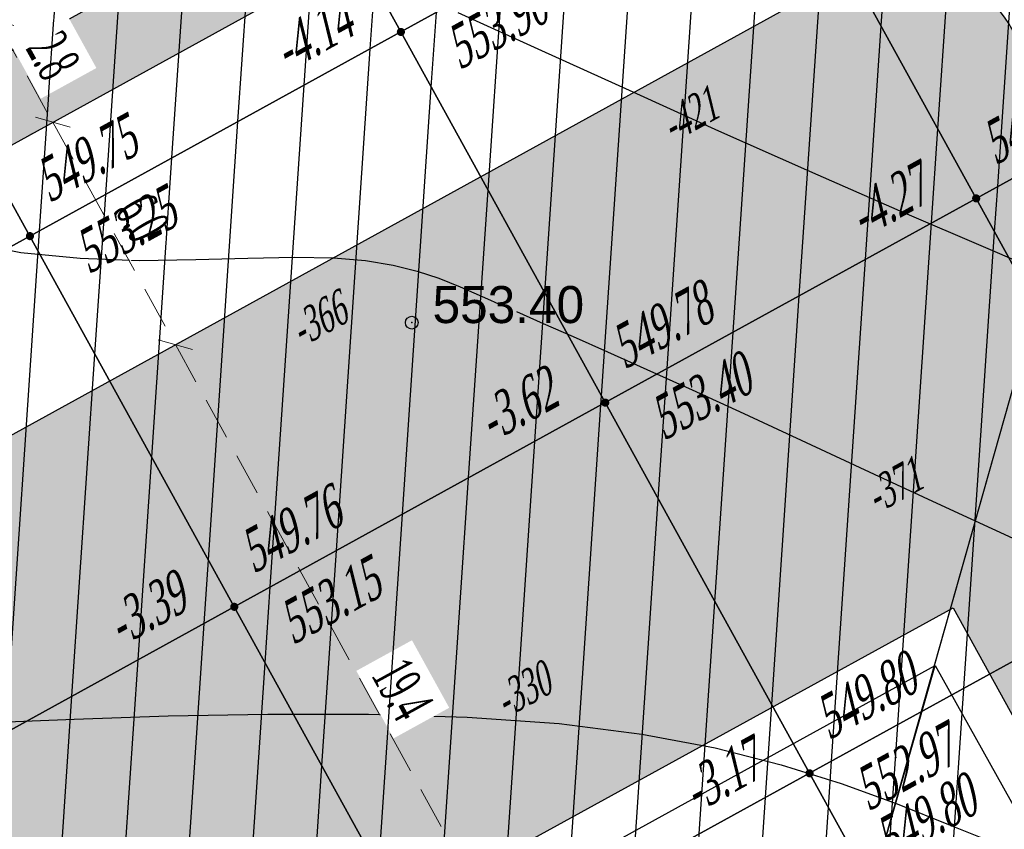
# Model space of a CAD drawing. Extents: x 883 to 364438, y -13 to 4201180.
# Tile 82 of 256: x 363687 to 363710, y 4200942 to 4200961. Entities that reach past the tile are written whole.
import ezdxf
from ezdxf.enums import TextEntityAlignment as Align

# ---------------------------------------------------------------- set-up
doc = ezdxf.new("R2010")
doc.units = 0
doc.header["$LTSCALE"] = 0.5
doc.header["$MEASUREMENT"] = 0
doc.header["$PDMODE"] = 32
doc.header["$PDSIZE"] = 0.3
doc.linetypes.add('CONTI', pattern=[0])
doc.linetypes.add('G_BUILDING_LINE', pattern=[3, 2, -1])
for name, color, linetype in [('(004) Точки рельефа', 7, 'Continuous'), ('GORIZDEFAULT', 32, 'CONTI'), ('K_GRID', 7, 'Continuous'), ('K_HATCH', 7, 'Continuous'), ('K_POINTS_GRID', 7, 'Continuous'), ('K_VOLUME', 7, 'Continuous'), ('PI_TTDEFAULT', 5, 'CONTI'), ('V_лойихавий_RED-CNT-MIN', 7, 'Continuous')]:
    doc.layers.add(name, color=color, linetype=linetype)
doc.layers.add('(032) Горизонтали утолщенные', color=32, linetype='Continuous', lineweight=30)
doc.layers.add('.', color=7, linetype='Continuous', lineweight=15)
doc.styles.add('D-431', font='d431.ttf')
doc.styles.add('ESKD1', font='times.ttf', dxfattribs={"width": 0.6, "oblique": 15})
doc.styles.add('TIMES', font='times.ttf')
doc.styles.add('TimesNewRomanCyr', font='times.ttf', dxfattribs={"width": 0.5, "height": 1})
doc.dimstyles.new('GENPLAN1', dxfattribs={"dimscale": 0.5, "dimtxt": 1, "dimasz": 1.2, "dimexe": 1.3, "dimexo": 1.5, "dimgap": 0.5, "dimtad": 1, "dimdec": 1, "dimzin": 0, "dimdsep": 46, "dimtxsty": 'TimesNewRomanCyr', "dimblk1": 'OBLIQUE', "dimblk2": 'OBLIQUE', "dimsah": 1, "dimcen": 1, "dimadec": 0, "dimazin": 0, "dimtfac": 0.75, "dimtdec": 1, "dimtix": 1, "dimtmove": 0, "dimatfit": 3, "dimfxl": 1, "dimtvp": 1.2, "dimtfill": 1, "dimlwd": 0, "dimlwe": 0, "dimarcsym": 0})
pattern_1 = [(86.1445, (363693.4507, 4200932.7371), (-1.496605, 0.10086), [])]

# ---------------------------------------------------------------- blocks, each defined once
blk = doc.blocks.new('gergrgrre')
at = {"layer": '(032) Горизонтали утолщенные', "color": 32}
blk.add_polyline3d([(360506.54, 4200872.14, 554), (360508.51, 4200871.24, 554), (360510.58, 4200870.3, 554), (360512.69, 4200869.34, 554), (360514.84, 4200868.39, 554), (360516.97, 4200867.45, 554), (360519.05, 4200866.56, 554), (360521.03, 4200865.71, 554)], dxfattribs=at)
at = {"layer": 'GORIZDEFAULT', "color": 32}
for points in [[(360507.92, 4200865.07, 553.5), (360508.55, 4200864.79, 553.5), (360509.26, 4200864.48, 553.5), (360510.07, 4200864.12, 553.5), (360511, 4200863.7, 553.5), (360512.07, 4200863.22, 553.5), (360513.29, 4200862.66, 553.5), (360514.76, 4200861.98, 553.5), (360516.37, 4200861.23, 553.5), (360518.05, 4200860.45, 553.5), (360519.74, 4200859.67, 553.5)], [(360487.2, 4200872.46, 553.5), (360488.25, 4200871.49, 553.5), (360489.26, 4200870.5, 553.5), (360490.27, 4200869.53, 553.5), (360491.3, 4200868.62, 553.5), (360492.39, 4200867.82, 553.5), (360493.57, 4200867.19, 553.5), (360494.85, 4200866.74, 553.5), (360496.22, 4200866.47, 553.5), (360497.62, 4200866.33, 553.5), (360499.01, 4200866.28, 553.5), (360500.35, 4200866.3, 553.5), (360501.58, 4200866.33, 553.5), (360502.68, 4200866.36, 553.5), (360503.6, 4200866.34, 553.5), (360504.36, 4200866.28, 553.5), (360505.01, 4200866.17, 553.5), (360505.58, 4200866.03, 553.5), (360506.09, 4200865.86, 553.5), (360506.59, 4200865.66, 553.5), (360507.11, 4200865.43, 553.5), (360507.31, 4200865.34, 553.5), (360507.51, 4200865.25, 553.5)], [(360495.49, 4200855.36, 553), (360497.48, 4200855.44, 553), (360499.7, 4200855.52, 553), (360502.05, 4200855.56, 553), (360504.43, 4200855.56, 553), (360506.76, 4200855.49, 553), (360508.93, 4200855.34, 553), (360510.88, 4200855.09, 553), (360512.61, 4200854.76, 553), (360514.17, 4200854.36, 553), (360515.59, 4200853.92, 553), (360516.91, 4200853.44, 553), (360518.16, 4200852.94, 553), (360519.38, 4200852.45, 553), (360520.61, 4200851.98, 553)]]:
    blk.add_polyline3d(points, dxfattribs=at)
at = {"layer": 'PI_TTDEFAULT', "color": 5}
blk.add_point((360505.45, 4200864.81, 553.4), dxfattribs=at)
at = {"layer": '(004) Точки рельефа', "style": 'D-431'}
blk.add_text('553.40', height=0.875, dxfattribs=at).set_placement((360505.94, 4200864.8))
blk = doc.blocks.new('trhrh')
at = {"color": 18, "linetype": 'Continuous', "lineweight": 30, "true_color": 0x000000}
blk.add_lwpolyline([(362330.981, 4200858.597), (362348.762, 4200868.391), (362365.723, 4200838.005), (362347.943, 4200828.21)], close=True, dxfattribs=at)
blk.add_lwpolyline([(362347.208, 4200862.969), (362348.762, 4200868.391)], dxfattribs=at)
blk = doc.blocks.new('_Oblique')
at = {"color": 0, "linetype": 'ByBlock', "lineweight": -2}
blk.add_line((-0.5, -0.5), (0.5, 0.5), dxfattribs=at)
blk = doc.blocks.new('*D589')
at = {"color": 0, "linetype": 'G_BUILDING_LINE', "lineweight": 0, "transparency": 16777216}
for p, q in [((363717.471, 4200979.026), (363715.755, 4200982.141)), ((363661.44, 4200951.462), (363716.069, 4200981.572)), ((363662.843, 4200948.917), (363661.126, 4200952.032))]:
    blk.add_line(p, q, dxfattribs=at)
at = {"layer": 'Defpoints', "color": 0, "linetype": 'Continuous', "lineweight": 30, "transparency": 16777216}
for p in [(363716.069, 4200981.572), (363717.833, 4200978.369), (363663.205, 4200948.26)]:
    blk.add_point(p, dxfattribs=at)
at = {"color": 0, "linetype": 'Continuous', "lineweight": 0, "transparency": 16777216, "xscale": 0.6, "yscale": 0.6, "zscale": 0.6}
for p, rotation in [((363716.069, 4200981.572), 28.86185419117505), ((363661.44, 4200951.462), 208.8618541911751)]:
    blk.add_blockref('_Oblique', p, dxfattribs=dict(at, rotation=rotation))
at = {"color": 0, "linetype": 'Continuous', "lineweight": 30, "transparency": 16777216, "insert": (363688.387, 4200967.183), "char_height": 1, "attachment_point": 5, "rotation": 28.8619, "style": 'TimesNewRomanCyr', "bg_fill": 3, "box_fill_scale": 1.25, "bg_fill_color": 256, "bg_fill_true_color": 13158600, "bg_fill_transparency": 0}
blk.add_mtext('62.4', dxfattribs=at)
blk = doc.blocks.new('*D595')
at = {"color": 0, "linetype": 'G_BUILDING_LINE', "lineweight": 0, "transparency": 16777216}
for p, q in [((363662.548, 4200947.898), (363659.76, 4200946.361)), ((363698.238, 4200877.895), (363660.329, 4200946.675)), ((363700.457, 4200879.118), (363697.669, 4200877.581))]:
    blk.add_line(p, q, dxfattribs=at)
at = {"layer": 'Defpoints', "color": 0, "linetype": 'Continuous', "lineweight": 30, "transparency": 16777216}
for p in [(363663.205, 4200948.26), (363660.329, 4200946.675), (363701.114, 4200879.48)]:
    blk.add_point(p, dxfattribs=at)
at = {"color": 0, "linetype": 'Continuous', "lineweight": 0, "transparency": 16777216, "xscale": 0.6, "yscale": 0.6, "zscale": 0.6}
for p, rotation in [((363660.329, 4200946.675), 118.8618541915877), ((363698.238, 4200877.895), 298.8618541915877)]:
    blk.add_blockref('_Oblique', p, dxfattribs=dict(at, rotation=rotation))
at = {"color": 0, "linetype": 'Continuous', "lineweight": 30, "transparency": 16777216, "insert": (363679.949, 4200912.652), "char_height": 1, "attachment_point": 5, "rotation": 298.8619, "style": 'TimesNewRomanCyr', "bg_fill": 3, "box_fill_scale": 1.25, "bg_fill_color": 256, "bg_fill_true_color": 13158600, "bg_fill_transparency": 0}
blk.add_mtext('78.5', dxfattribs=at)
blk = doc.blocks.new('*D604')
at = {"color": 0, "linetype": 'G_BUILDING_LINE', "lineweight": 0, "transparency": 16777216}
for p, q in [((363686.246, 4200960.959), (363685.924, 4200960.782)), ((363686.493, 4200961.096), (363687.821, 4200958.688)), ((363687.573, 4200958.551), (363687.252, 4200958.374))]:
    blk.add_line(p, q, dxfattribs=at)
at = {"layer": 'Defpoints', "color": 0, "linetype": 'Continuous', "lineweight": 30, "transparency": 16777216}
for p in [(363686.902, 4200961.321), (363688.23, 4200958.913), (363687.821, 4200958.688)]:
    blk.add_point(p, dxfattribs=at)
at = {"color": 0, "linetype": 'Continuous', "lineweight": 0, "transparency": 16777216, "xscale": 0.6, "yscale": 0.6, "zscale": 0.6}
for p, rotation in [((363686.493, 4200961.096), 118.8618541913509), ((363687.821, 4200958.688), 298.8618541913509)]:
    blk.add_blockref('_Oblique', p, dxfattribs=dict(at, rotation=rotation))
at = {"color": 0, "linetype": 'Continuous', "lineweight": 30, "transparency": 16777216, "insert": (363687.823, 4200960.259), "char_height": 1, "attachment_point": 5, "rotation": 298.8619, "style": 'TimesNewRomanCyr', "bg_fill": 3, "box_fill_scale": 1.25, "bg_fill_color": 256, "bg_fill_true_color": 13158600, "bg_fill_transparency": 0}
blk.add_mtext('2.8', dxfattribs=at)
blk = doc.blocks.new('*D605')
at = {"color": 0, "linetype": 'G_BUILDING_LINE', "lineweight": 0, "transparency": 16777216}
for p, q in [((363687.821, 4200958.688), (363690.717, 4200953.433)), ((363687.573, 4200958.551), (363687.252, 4200958.374)), ((363690.718, 4200953.433), (363691.286, 4200953.747))]:
    blk.add_line(p, q, dxfattribs=at)
at = {"layer": 'Defpoints', "color": 0, "linetype": 'Continuous', "lineweight": 30, "transparency": 16777216}
for p in [(363688.23, 4200958.913), (363690.717, 4200953.433), (363690.061, 4200953.071, -1065.319)]:
    blk.add_point(p, dxfattribs=at)
at = {"color": 0, "linetype": 'Continuous', "lineweight": 0, "transparency": 16777216, "xscale": 0.6, "yscale": 0.6, "zscale": 0.6}
for p, rotation in [((363687.821, 4200958.688), 118.8618541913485), ((363690.717, 4200953.433), 298.8618541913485)]:
    blk.add_blockref('_Oblique', p, dxfattribs=dict(at, rotation=rotation))
at = {"color": 0, "linetype": 'Continuous', "lineweight": 30, "transparency": 16777216, "insert": (363689.935, 4200956.427), "char_height": 1, "attachment_point": 5, "rotation": 298.8619, "style": 'TimesNewRomanCyr', "bg_fill": 3, "box_fill_scale": 1.25, "bg_fill_color": 256, "bg_fill_true_color": 13158600, "bg_fill_transparency": 0}
blk.add_mtext('6.0', dxfattribs=at)
blk = doc.blocks.new('*D606')
at = {"color": 0, "linetype": 'G_BUILDING_LINE', "lineweight": 0, "transparency": 16777216}
for p, q in [((363690.718, 4200953.433), (363691.286, 4200953.747)), ((363690.717, 4200953.433), (363700.104, 4200936.402)), ((363699.478, 4200936.057), (363699.535, 4200936.088))]:
    blk.add_line(p, q, dxfattribs=at)
at = {"layer": 'Defpoints', "color": 0, "linetype": 'Continuous', "lineweight": 30, "transparency": 16777216}
for p in [(363690.061, 4200953.071, -1065.319), (363700.104, 4200936.402), (363700.135, 4200936.419, -6383.384)]:
    blk.add_point(p, dxfattribs=at)
at = {"color": 0, "linetype": 'Continuous', "lineweight": 0, "transparency": 16777216, "xscale": 0.6, "yscale": 0.6, "zscale": 0.6}
for p, rotation in [((363690.717, 4200953.433), 118.8618541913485), ((363700.104, 4200936.402), 298.8618541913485)]:
    blk.add_blockref('_Oblique', p, dxfattribs=dict(at, rotation=rotation))
at = {"color": 0, "linetype": 'Continuous', "lineweight": 30, "transparency": 16777216, "insert": (363696.076, 4200945.284), "char_height": 1, "attachment_point": 5, "rotation": 298.8619, "style": 'TimesNewRomanCyr', "bg_fill": 3, "box_fill_scale": 1.25, "bg_fill_color": 256, "bg_fill_true_color": 13158600, "bg_fill_transparency": 0}
blk.add_mtext('19.4', dxfattribs=at)
blk = doc.blocks.new('VOLUME')
at = {"color": 0, "linetype": 'Continuous', "lineweight": 30, "style": 'ESKD1', "oblique": 15}
blk.add_attdef('VOLUME', text='', height=3, dxfattribs=at).set_placement((0, 0), align=Align.MIDDLE_CENTER)
at = {"color": 7, "linetype": 'Continuous', "lineweight": 30, "style": 'ESKD1', "oblique": 15, "flags": 1}
blk.add_attdef('AREA', text='', height=2, dxfattribs=at).set_placement((0, -5.7), align=Align.CENTER)

msp = doc.modelspace()

# ---------------------------------------------------------------- hatches: boundary and pattern name
at = {"layer": '.', "ltscale": 0.149071}
h = msp.add_hatch(color=256, dxfattribs=at)
h.dxf.hatch_style = 1
h.set_gradient(color1=(51, 204, 0), color2=(51, 204, 0), tint=1)
edge = h.paths.add_edge_path(flags=17)
edge.add_line((363676.584, 4200942.218), (363703.202, 4200893.922))
edge.add_arc((363705.829, 4200895.37), 3, 208.8619, 298.0817)
edge.add_line((363707.242, 4200892.723), (363708.272, 4200893.273))
edge.add_line((363708.272, 4200893.273), (363736.081, 4200908.096))
edge.add_arc((363734.67, 4200910.743), 3, 298.0581, 388.8487)
edge.add_line((363737.298, 4200912.191), (363727.402, 4200930.155))
edge.add_line((363727.402, 4200930.155), (363720.678, 4200926.438))
edge.add_line((363720.678, 4200926.438), (363726.955, 4200915.05))
edge.add_line((363726.955, 4200915.05), (363707.358, 4200904.275))
edge.add_line((363707.358, 4200904.275), (363689.594, 4200936.503))
edge.add_line((363689.594, 4200936.503), (363709.08, 4200947.216))
edge.add_line((363709.08, 4200947.216), (363715.354, 4200935.834))
edge.add_line((363715.354, 4200935.834), (363722.191, 4200939.614))
edge.add_line((363722.191, 4200939.614), (363710.467, 4200960.893))
edge.add_arc((363707.84, 4200959.445), 3, 28.854, 118.8619)
edge.add_line((363706.392, 4200962.072), (363677.763, 4200946.293))
edge.add_arc((363679.211, 4200943.666), 3, 118.8619, 208.8619)
h.paths.add_polyline_path([(363719.065, 4200974.672), (363711.026, 4200970.243), (363718.22, 4200957.236), (363721.182, 4200958.923), (363720.265, 4200960.587), (363723.272, 4200962.188), (363726.551, 4200956.231), (363723.546, 4200954.631), (363722.63, 4200956.295), (363719.655, 4200954.581), (363734.311, 4200927.975), (363742.361, 4200932.406)], flags=17)
h.paths.add_polyline_path([(363748.754, 4200920.676), (363743.734, 4200917.982), (363741.713, 4200921.654), (363738.706, 4200919.998), (363746.087, 4200906.599), (363702.233, 4200883.25), (363666.985, 4200947.203), (363710.503, 4200971.189), (363710.542, 4200971.118), (363713.945, 4200972.993), (363712.964, 4200974.772), (363664.292, 4200947.946), (363701.434, 4200880.557), (363755.143, 4200909.071)])
at = {"layer": 'K_HATCH', "linetype": 'Continuous', "lineweight": 30}
h = msp.add_hatch(dxfattribs=at)
h.set_pattern_fill('_U', color=160, scale=1.5, angle=57.2958, style=0, pattern_type=0)
h.set_pattern_definition(pattern_1)
h.paths.add_polyline_path([(363719.275, 4200939.371), (363710.516, 4200934.546), (363705.691, 4200943.305), (363714.45, 4200948.13)], flags=0)
h.paths.add_polyline_path([(363712.031, 4200940.384), (363713.715, 4200941.312), (363713.127, 4200942.379), (363711.443, 4200941.451)], flags=8)

# ---------------------------------------------------------------- linework, layer by layer
at = {"color": 18, "linetype": 'Continuous', "lineweight": 30, "true_color": 0x000000}
msp.add_lwpolyline([(363748.754, 4200920.676), (363743.734, 4200917.982), (363741.713, 4200921.654), (363738.706, 4200919.998), (363746.087, 4200906.599), (363702.233, 4200883.25), (363666.985, 4200947.203), (363710.503, 4200971.189), (363710.542, 4200971.118), (363713.945, 4200972.993), (363712.964, 4200974.772), (363664.292, 4200947.946), (363701.434, 4200880.557), (363755.143, 4200909.071)], close=True, dxfattribs=at)
at = {"linetype": 'CONTI', "lineweight": 30, "elevation": -1065.319}
msp.add_lwpolyline([(363676.584, 4200942.218), (363703.202, 4200893.922, 0.410231), (363707.242, 4200892.723), (363708.272, 4200893.273), (363736.081, 4200908.096, 0.418261), (363737.298, 4200912.191), (363727.402, 4200930.155), (363720.678, 4200926.438), (363726.955, 4200915.05), (363707.358, 4200904.275), (363689.594, 4200936.503), (363709.08, 4200947.216), (363715.354, 4200935.834), (363722.191, 4200939.614), (363710.467, 4200960.893, 0.414254), (363706.392, 4200962.072), (363677.763, 4200946.293, 0.414214)], format="xyb", close=True, dxfattribs=at)
at = {"layer": 'K_GRID', "color": 5, "linetype": 'Continuous', "lineweight": 30}
msp.add_polyline3d([(363705.691, 4200943.305, -3.17), (363714.45, 4200948.13, -3.77), (363719.275, 4200939.371, -3.28), (363710.516, 4200934.546, -2.68)], close=True, dxfattribs=at)
at = {"layer": 'K_POINTS_GRID', "linetype": 'Continuous', "lineweight": 30, "const_width": 0.0962, "elevation": -3.178}
msp.add_lwpolyline([(363705.649, 4200943.281, 1), (363705.733, 4200943.328, 1)], format="xyb", close=True, dxfattribs=at)

# ---------------------------------------------------------------- block references
at = {"linetype": 'Continuous'}
msp.add_blockref('gergrgrre', (3190.849, 89.143), dxfattribs=at)
at = {"color": 5, "linetype": 'Continuous', "lineweight": 30}
msp.add_blockref('trhrh', (1359.895, 77.46, -6383.384), dxfattribs=at)

# ---------------------------------------------------------------- texts
at = {"layer": 'K_POINTS_GRID', "color": 1, "linetype": 'Continuous', "lineweight": 30, "style": 'TIMES', "oblique": 15, "width": 0.6}
for p in [(363706.142, 4200944.08, -3.178), (363707.554, 4200941.204, -3.028)]:
    msp.add_text('549.80', height=1, rotation=28.8487, dxfattribs=at).set_placement(p)
at = {"layer": 'K_POINTS_GRID', "color": 7, "linetype": 'Continuous', "lineweight": 30, "style": 'TIMES', "oblique": 15, "width": 0.6}
msp.add_text('552.97', height=1, rotation=28.8487, dxfattribs=at).set_placement((363707.07, 4200942.396, -3.178))
at = {"layer": 'K_POINTS_GRID', "color": 5, "linetype": 'Continuous', "lineweight": 30, "style": 'TIMES', "oblique": 15, "width": 0.6}
msp.add_text('-3.17', height=1, rotation=28.8487, dxfattribs=at).set_placement((363703.005, 4200942.352, -3.178))

# ---------------------------------------------------------------- next in the draw order: dimensions: what is measured, and where the dimension line sits
at = {"color": 5, "linetype": 'Continuous', "lineweight": 30}
dim = msp.add_aligned_dim(p1=(363663.205, 4200948.26), p2=(363717.833, 4200978.369), distance=3.656, dimstyle='GENPLAN1', dxfattribs=at)
dim.commit()
dim.dimension.update_dxf_attribs({"geometry": '*D589', "text_midpoint": (363688.387, 4200967.183)})

# ---------------------------------------------------------------- next in the draw order: hatches: boundary and pattern name
at = {"layer": 'K_HATCH', "linetype": 'Continuous', "lineweight": 30}
h = msp.add_hatch(dxfattribs=at)
h.set_pattern_fill('_U', color=160, scale=1.5, angle=57.2958, style=0, pattern_type=0)
h.set_pattern_definition(pattern_1)
h.paths.add_polyline_path([(363701.013, 4200972.523), (363704.8, 4200965.648), (363696.041, 4200960.823), (363692.255, 4200967.696)], flags=0)
h.paths.add_polyline_path([(363698.075, 4200965.716), (363699.761, 4200966.644), (363699.172, 4200967.714), (363697.486, 4200966.786)], flags=8)
h = msp.add_hatch(dxfattribs=at)
h.set_pattern_fill('_U', color=160, scale=1.5, angle=57.2958, style=0, pattern_type=0)
h.set_pattern_definition(pattern_1)
h.paths.add_polyline_path([(363704.8, 4200965.648), (363713.559, 4200970.473), (363718.384, 4200961.714), (363709.625, 4200956.889)], flags=0)
h.paths.add_polyline_path([(363711.14, 4200962.724), (363712.826, 4200963.653), (363712.236, 4200964.723), (363710.551, 4200963.794)], flags=8)
h = msp.add_hatch(dxfattribs=at)
h.set_pattern_fill('_U', color=160, scale=1.5, angle=57.2958, style=0, pattern_type=0)
h.set_pattern_definition(pattern_1)
h.paths.add_polyline_path([(363709.625, 4200956.889), (363718.384, 4200961.714), (363723.209, 4200952.955), (363714.45, 4200948.13)], flags=0)
h.paths.add_polyline_path([(363715.965, 4200953.965), (363717.651, 4200954.894), (363717.061, 4200955.964), (363715.376, 4200955.035)], flags=8)

# ---------------------------------------------------------------- next in the draw order: linework, layer by layer
at = {"layer": 'K_GRID', "color": 5, "linetype": 'Continuous', "lineweight": 30}
for points in [[(363701.013, 4200972.523, -1.77), (363704.8, 4200965.648, -4.82), (363696.041, 4200960.823, -4.14), (363692.255, 4200967.696, -0.95)], [(363704.8, 4200965.648, -4.82), (363713.559, 4200970.473, -5.65), (363718.384, 4200961.714, -5.05), (363709.625, 4200956.889, -4.27)], [(363709.625, 4200956.889, -4.27), (363718.384, 4200961.714, -5.05), (363723.209, 4200952.955, -4.46), (363714.45, 4200948.13, -3.77)]]:
    msp.add_polyline3d(points, close=True, dxfattribs=at)
at = {"layer": 'K_POINTS_GRID', "linetype": 'Continuous', "lineweight": 30, "const_width": 0.0962}
for points, elevation in [([(363695.999, 4200960.799, 1), (363696.083, 4200960.846, 1)], -4.133), ([(363709.583, 4200956.865, 1), (363709.667, 4200956.912, 1)], -4.279), ([(363700.824, 4200952.04, 1), (363700.908, 4200952.087, 1)], -3.622)]:
    msp.add_lwpolyline(points, format="xyb", close=True, dxfattribs=dict(at, elevation=elevation))

# ---------------------------------------------------------------- next in the draw order: block references
at = {"layer": 'K_VOLUME', "color": 160, "linetype": 'Continuous', "lineweight": 30}
ref = msp.add_blockref('VOLUME', (363702.833, 4200958.856), dxfattribs=dict(at, xscale=0.2666666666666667, yscale=0.2666666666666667, rotation=28.84872792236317))
ref.add_attrib('VOLUME', '-421', dxfattribs={"layer": '0', "color": 0, "linetype": 'Continuous', "lineweight": 30, "height": 0.8, "rotation": 28.8487, "style": 'ESKD1', "oblique": 15, "width": 0.6}).set_placement((363702.833, 4200958.856), align=Align.MIDDLE_CENTER)
ref = msp.add_blockref('VOLUME', (363707.658, 4200950.097), dxfattribs=dict(at, xscale=0.2666666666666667, yscale=0.2666666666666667, rotation=28.84872792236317))
ref.add_attrib('VOLUME', '-371', dxfattribs={"layer": '0', "color": 0, "linetype": 'Continuous', "lineweight": 30, "height": 0.8, "rotation": 28.8487, "style": 'ESKD1', "oblique": 15, "width": 0.6}).set_placement((363707.658, 4200950.097), align=Align.MIDDLE_CENTER)

# ---------------------------------------------------------------- next in the draw order: texts
at = {"layer": 'K_POINTS_GRID', "color": 7, "linetype": 'Continuous', "lineweight": 30, "style": 'TIMES', "oblique": 15, "width": 0.6}
for s, p in [('553.90', (363697.42, 4200959.914, -4.133)), ('553.40', (363702.245, 4200951.155, -3.622))]:
    msp.add_text(s, height=1, rotation=28.8487, dxfattribs=at).set_placement(p)
at = {"layer": 'K_POINTS_GRID', "color": 5, "linetype": 'Continuous', "lineweight": 30, "style": 'TIMES', "oblique": 15, "width": 0.6}
for s, p in [('-4.14', (363693.348, 4200959.866, -4.133)), ('-4.27', (363706.939, 4200955.936, -4.279))]:
    msp.add_text(s, height=1, rotation=28.8487, dxfattribs=at).set_placement(p)
at = {"layer": 'K_POINTS_GRID', "color": 1, "linetype": 'Continuous', "lineweight": 30, "style": 'TIMES', "oblique": 15, "width": 0.6}
for s, p in [('549.80', (363710.076, 4200957.664, -4.279)), ('549.78', (363701.317, 4200952.839, -3.622))]:
    msp.add_text(s, height=1, rotation=28.8487, dxfattribs=at).set_placement(p)

# ---------------------------------------------------------------- next in the draw order: dimensions: what is measured, and where the dimension line sits
at = {"color": 5, "linetype": 'Continuous', "lineweight": 30}
for p1, p2, distance, picture, middle in [((363686.90242, 4200961.32144), (363688.22984, 4200958.91302), -0.46698, '*D604', (363687.82283, 4200960.25872)), ((363701.114, 4200879.48), (363663.205, 4200948.26), 3.284, '*D595', (363679.949, 4200912.652))]:
    dim = msp.add_aligned_dim(p1=p1, p2=p2, distance=distance, dimstyle='GENPLAN1', dxfattribs=at)
    dim.commit()
    dim.dimension.update_dxf_attribs({"geometry": picture, "text_midpoint": middle})

# ---------------------------------------------------------------- next in the draw order: hatches: boundary and pattern name
at = {"layer": 'K_HATCH', "linetype": 'Continuous', "lineweight": 30}
h = msp.add_hatch(dxfattribs=at)
h.set_pattern_fill('_U', color=160, scale=1.5, angle=57.2958, style=0, pattern_type=0)
h.set_pattern_definition(pattern_1)
h.paths.add_polyline_path([(363700.866, 4200952.064), (363709.625, 4200956.889), (363714.45, 4200948.13), (363705.691, 4200943.305)], flags=0)
h.paths.add_polyline_path([(363707.206, 4200949.14), (363708.892, 4200950.069), (363708.302, 4200951.139), (363706.617, 4200950.21)], flags=8)

# ---------------------------------------------------------------- next in the draw order: linework, layer by layer
at = {"layer": 'K_GRID', "color": 5, "linetype": 'Continuous', "lineweight": 30}
msp.add_polyline3d([(363700.866, 4200952.064, -3.62), (363709.625, 4200956.889, -4.27), (363714.45, 4200948.13, -3.77), (363705.691, 4200943.305, -3.17)], close=True, dxfattribs=at)

# ---------------------------------------------------------------- next in the draw order: dimensions: what is measured, and where the dimension line sits
at = {"color": 5, "linetype": 'Continuous', "lineweight": 30}
dim = msp.add_linear_dim(base=(363690.717, 4200953.433), p1=(363688.23, 4200958.913), p2=(363690.061, 4200953.071, -1065.319), angle=118.8619, dimstyle='GENPLAN1', override={"dimtmove": 1}, dxfattribs=at)
dim.commit()
dim.dimension.update_dxf_attribs({"geometry": '*D605', "text_midpoint": (363689.935, 4200956.427)})

# ---------------------------------------------------------------- next in the draw order: hatches: boundary and pattern name
at = {"layer": 'K_HATCH', "linetype": 'Continuous', "lineweight": 30}
h = msp.add_hatch(dxfattribs=at)
h.set_pattern_fill('_U', color=160, scale=1.5, angle=57.2958, style=0, pattern_type=0)
h.set_pattern_definition(pattern_1)
h.paths.add_polyline_path([(363692.255, 4200967.696), (363696.041, 4200960.823), (363687.282, 4200955.998), (363683.497, 4200962.869)], flags=0)
h.paths.add_polyline_path([(363689.317, 4200960.89), (363691.003, 4200961.818), (363690.413, 4200962.888), (363688.727, 4200961.96)], flags=8)
h = msp.add_hatch(dxfattribs=at)
h.set_pattern_fill('_U', color=160, scale=1.5, angle=57.2958, style=0, pattern_type=0)
h.set_pattern_definition(pattern_1)
h.paths.add_polyline_path([(363683.497, 4200962.869), (363687.282, 4200955.998), (363678.523, 4200951.173), (363675.016, 4200957.539), (363675.606, 4200957.901), (363678.734, 4200960.244)], flags=0)
h.paths.add_polyline_path([(363679.324, 4200956.664), (363681.01, 4200957.593), (363680.421, 4200958.663), (363678.735, 4200957.734)], flags=8)
h.paths.add_polyline_path([(363675.985, 4200957.706), (363676.842, 4200958.178), (363676.254, 4200959.245), (363675.398, 4200958.773)], flags=8)

# ---------------------------------------------------------------- next in the draw order: linework, layer by layer
at = {"layer": 'K_GRID', "color": 5, "linetype": 'Continuous', "lineweight": 30}
for points in [[(363692.255, 4200967.696, -0.95), (363696.041, 4200960.823, -4.14), (363687.282, 4200955.998, -3.5), (363683.497, 4200962.869, -0.31)], [(363683.497, 4200962.869, -0.31), (363687.282, 4200955.998, -3.5), (363678.523, 4200951.173, -3.29), (363674.739, 4200958.042, 0.26)]]:
    msp.add_polyline3d(points, close=True, dxfattribs=at)
at = {"layer": 'K_POINTS_GRID', "linetype": 'Continuous', "lineweight": 30, "const_width": 0.0962, "elevation": -3.499}
msp.add_lwpolyline([(363687.24, 4200955.974, 1), (363687.324, 4200956.021, 1)], format="xyb", close=True, dxfattribs=at)

# ---------------------------------------------------------------- next in the draw order: texts
at = {"layer": 'K_POINTS_GRID', "color": 1, "linetype": 'Continuous', "lineweight": 30, "style": 'TIMES', "oblique": 15, "width": 0.6}
msp.add_text('549.75', height=1, rotation=28.8487, dxfattribs=at).set_placement((363687.733, 4200956.773, -3.499))
at = {"layer": 'K_POINTS_GRID', "color": 7, "linetype": 'Continuous', "lineweight": 30, "style": 'TIMES', "oblique": 15, "width": 0.6}
msp.add_text('553.25', height=1, rotation=28.8487, dxfattribs=at).set_placement((363688.661, 4200955.089, -3.499))

# ---------------------------------------------------------------- next in the draw order: dimensions: what is measured, and where the dimension line sits
at = {"color": 5, "linetype": 'Continuous', "lineweight": 30}
dim = msp.add_linear_dim(base=(363700.104, 4200936.402), p1=(363690.061, 4200953.071, -1065.319), p2=(363700.135, 4200936.419, -6383.384), angle=118.8619, dimstyle='GENPLAN1', override={"dimtmove": 1}, dxfattribs=at)
dim.commit()
dim.dimension.update_dxf_attribs({"geometry": '*D606', "text_midpoint": (363696.076, 4200945.284)})

# ---------------------------------------------------------------- next in the draw order: hatches: boundary and pattern name
at = {"layer": 'K_HATCH', "linetype": 'Continuous', "lineweight": 30}
h = msp.add_hatch(dxfattribs=at)
h.set_pattern_fill('_U', color=160, scale=1.5, angle=57.2958, style=0, pattern_type=0)
h.set_pattern_definition(pattern_1)
h.paths.add_polyline_path([(363696.041, 4200960.823), (363704.8, 4200965.648), (363709.625, 4200956.889), (363700.866, 4200952.064)], flags=0)
h.paths.add_polyline_path([(363702.379, 4200957.921), (363704.054, 4200958.843), (363703.476, 4200959.892), (363701.801, 4200958.97)], flags=8)
h = msp.add_hatch(dxfattribs=at)
h.set_pattern_fill('_U', color=160, scale=1.5, angle=57.2958, style=0, pattern_type=0)
h.set_pattern_definition(pattern_1)
h.paths.add_polyline_path([(363687.282, 4200955.998), (363696.041, 4200960.823), (363700.866, 4200952.064), (363692.107, 4200947.239)], flags=0)
h.paths.add_polyline_path([(363693.622, 4200953.077), (363695.306, 4200954.005), (363694.718, 4200955.072), (363693.034, 4200954.144)], flags=8)
h = msp.add_hatch(dxfattribs=at)
h.set_pattern_fill('_U', color=160, scale=1.5, angle=57.2958, style=0, pattern_type=0)
h.set_pattern_definition(pattern_1)
h.paths.add_polyline_path([(363678.523, 4200951.173), (363687.282, 4200955.998), (363692.107, 4200947.239), (363683.348, 4200942.414)], flags=0)
h.paths.add_polyline_path([(363684.863, 4200948.252), (363686.547, 4200949.18), (363685.959, 4200950.247), (363684.275, 4200949.319)], flags=8)
h = msp.add_hatch(dxfattribs=at)
h.set_pattern_fill('_U', color=160, scale=1.5, angle=57.2958, style=0, pattern_type=0)
h.set_pattern_definition(pattern_1)
h.paths.add_polyline_path([(363692.107, 4200947.239), (363700.866, 4200952.064), (363705.691, 4200943.305), (363696.932, 4200938.48)], flags=0)
h.paths.add_polyline_path([(363698.447, 4200944.318), (363700.131, 4200945.246), (363699.543, 4200946.313), (363697.859, 4200945.385)], flags=8)
h = msp.add_hatch(dxfattribs=at)
h.set_pattern_fill('_U', color=160, scale=1.5, angle=57.2958, style=0, pattern_type=0)
h.set_pattern_definition(pattern_1)
h.paths.add_polyline_path([(363683.348, 4200942.414), (363692.107, 4200947.239), (363696.932, 4200938.48), (363688.173, 4200933.655)], flags=0)
h.paths.add_polyline_path([(363689.688, 4200939.493), (363691.372, 4200940.421), (363690.784, 4200941.488), (363689.1, 4200940.56)], flags=8)
h = msp.add_hatch(dxfattribs=at)
h.set_pattern_fill('_U', color=160, scale=1.5, angle=57.2958, style=0, pattern_type=0)
h.set_pattern_definition(pattern_1)
h.paths.add_polyline_path([(363710.417, 4200934.491), (363707.103, 4200940.429), (363698.476, 4200935.677), (363696.932, 4200938.48), (363705.691, 4200943.305), (363710.516, 4200934.546)], flags=0)
h.paths.add_polyline_path([(363704.559, 4200936.95), (363705.935, 4200937.708), (363705.345, 4200938.778), (363703.97, 4200938.02)], flags=8)

# ---------------------------------------------------------------- next in the draw order: linework, layer by layer
at = {"layer": 'K_GRID', "color": 5, "linetype": 'Continuous', "lineweight": 30}
for points in [[(363696.041, 4200960.823, -4.14), (363704.8, 4200965.648, -4.82), (363709.625, 4200956.889, -4.27), (363700.866, 4200952.064, -3.62)], [(363687.282, 4200955.998, -3.5), (363696.041, 4200960.823, -4.14), (363700.866, 4200952.064, -3.62), (363692.107, 4200947.239, -3.39)], [(363678.523, 4200951.173, -3.29), (363687.282, 4200955.998, -3.5), (363692.107, 4200947.239, -3.39), (363683.348, 4200942.414, -3.19)], [(363692.107, 4200947.239, -3.39), (363700.866, 4200952.064, -3.62), (363705.691, 4200943.305, -3.17), (363696.932, 4200938.48, -3.01)], [(363683.348, 4200942.414, -3.19), (363692.107, 4200947.239, -3.39), (363696.932, 4200938.48, -3.01), (363688.173, 4200933.655, -2.9)], [(363698.476, 4200935.677, -2.87), (363696.932, 4200938.48, -3.01), (363705.691, 4200943.305, -3.17), (363710.516, 4200934.546, -2.68), (363710.417, 4200934.491, -2.68), (363707.103, 4200940.429, -3.03)]]:
    msp.add_polyline3d(points, close=True, dxfattribs=at)
at = {"layer": 'K_POINTS_GRID', "linetype": 'Continuous', "lineweight": 30, "const_width": 0.0962, "elevation": -3.382}
msp.add_lwpolyline([(363692.065, 4200947.215, 1), (363692.149, 4200947.262, 1)], format="xyb", close=True, dxfattribs=at)
at = {"layer": 'V_лойихавий_RED-CNT-MIN', "color": 1, "linetype": 'Continuous', "lineweight": 30, "elevation": 549.8}
msp.add_lwpolyline([(363752.631, 4200906.685), (363700.972, 4200879.002), (363665.514, 4200943.681), (363663.091, 4200948.293), (363717.831, 4200978.368), (363707.101, 4200940.429), (363696.328, 4200934.494), (363696.329, 4200934.492), (363709.391, 4200911.092), (363720.165, 4200917.026), (363720.167, 4200917.027), (363707.105, 4200940.427), (363717.835, 4200978.366), (363740.218, 4200947.061), (363738.494, 4200959.52)], dxfattribs=at)

# ---------------------------------------------------------------- next in the draw order: block references
at = {"layer": 'K_VOLUME', "color": 160, "linetype": 'Continuous', "lineweight": 30}
ref = msp.add_blockref('VOLUME', (363694.074, 4200954.031), dxfattribs=dict(at, xscale=0.2666666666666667, yscale=0.2666666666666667, rotation=28.84872792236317))
ref.add_attrib('VOLUME', '-366', dxfattribs={"layer": '0', "color": 0, "linetype": 'Continuous', "lineweight": 30, "height": 0.8, "rotation": 28.8487, "style": 'ESKD1', "oblique": 15, "width": 0.6}).set_placement((363694.074, 4200954.031), align=Align.MIDDLE_CENTER)
ref = msp.add_blockref('VOLUME', (363698.899, 4200945.272), dxfattribs=dict(at, xscale=0.2666666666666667, yscale=0.2666666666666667, rotation=28.84872792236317))
ref.add_attrib('VOLUME', '-330', dxfattribs={"layer": '0', "color": 0, "linetype": 'Continuous', "lineweight": 30, "height": 0.8, "rotation": 28.8487, "style": 'ESKD1', "oblique": 15, "width": 0.6}).set_placement((363698.899, 4200945.272), align=Align.MIDDLE_CENTER)

# ---------------------------------------------------------------- next in the draw order: texts
at = {"layer": 'K_POINTS_GRID', "color": 5, "linetype": 'Continuous', "lineweight": 30, "style": 'TIMES', "oblique": 15, "width": 0.6}
for s, p in [('-3.62', (363698.178, 4200951.11, -3.622)), ('-3.39', (363689.42, 4200946.285, -3.382))]:
    msp.add_text(s, height=1, rotation=28.8487, dxfattribs=at).set_placement(p)
at = {"layer": 'K_POINTS_GRID', "color": 1, "linetype": 'Continuous', "lineweight": 30, "style": 'TIMES', "oblique": 15, "width": 0.6}
msp.add_text('549.76', height=1, rotation=28.8487, dxfattribs=at).set_placement((363692.558, 4200948.014, -3.382))
at = {"layer": 'K_POINTS_GRID', "color": 7, "linetype": 'Continuous', "lineweight": 30, "style": 'TIMES', "oblique": 15, "width": 0.6}
msp.add_text('553.15', height=1, rotation=28.8487, dxfattribs=at).set_placement((363693.486, 4200946.33, -3.382))

doc.saveas('drawing.dxf')
